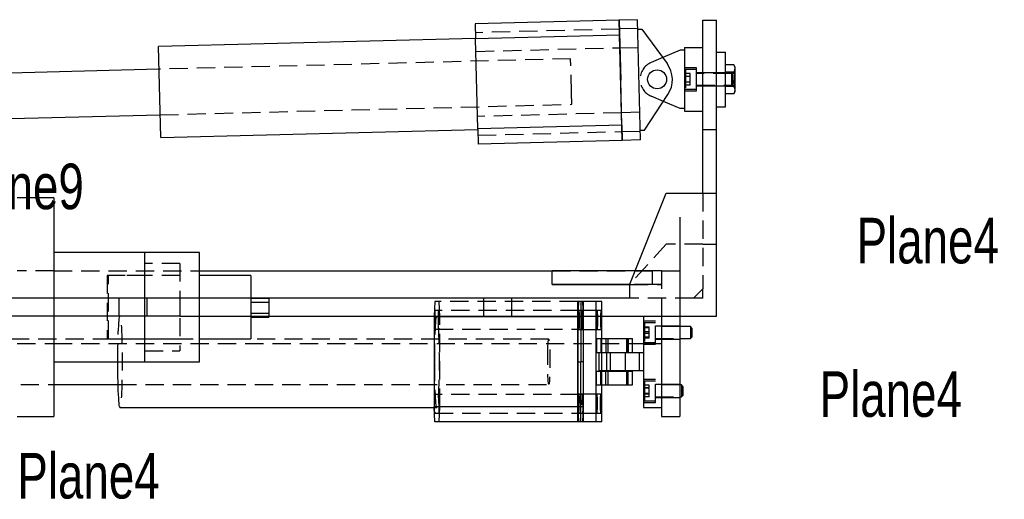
# Model space of a CAD drawing. Extents: x 7 to 1111, y 4 to 855.
# Tile 15 of 18: x 869 to 937, y 203 to 236. Entities that reach past the tile are written whole.
import ezdxf

# ---------------------------------------------------------------- set-up
doc = ezdxf.new("R2010")
doc.units = 0
doc.linetypes.add('SLDHIDDEN0', pattern=[1.905, 1.27, -0.635])
doc.layers.get('0').update_dxf_attribs({"linetype": 'CONTINUOUS'})

msp = doc.modelspace()

# ---------------------------------------------------------------- linework, layer by layer
at = {"color": 7, "linetype": 'CONTINUOUS'}
for p, q in [((911.736, 235.93), (910.466, 235.897)), ((911.949, 227.55), (911.736, 235.93)), ((910.466, 235.897), (900.436, 235.642)), ((900.436, 235.642), (900.463, 234.589)), ((910.466, 235.897), (910.573, 231.708)), ((910.68, 227.518), (910.466, 235.897)), ((911.753, 235.259), (912.058, 235.267)), ((912.058, 235.267), (913.806, 232.875)), ((916.287, 235.9), (917.242, 235.9)), ((916.287, 223.835), (916.287, 235.9)), ((917.242, 223.835), (917.242, 235.9)), ((900.462, 234.626), (878.372, 234.062)), ((910.493, 234.845), (900.463, 234.589)), ((900.623, 228.315), (900.463, 234.589)), ((910.653, 228.571), (910.493, 234.845)), ((878.533, 227.715), (878.372, 234.062)), ((915.017, 233.995), (915.017, 229.55)), ((915.017, 233.995), (916.287, 233.995)), ((914.712, 233.804), (913.505, 233.288)), ((915.017, 233.804), (914.712, 233.804)), ((917.242, 233.677), (917.877, 233.677)), ((917.877, 229.867), (917.877, 233.677)), ((918.462, 232.781), (917.877, 232.781)), ((918.538, 232.62), (918.462, 232.781)), ((918.538, 230.925), (918.538, 232.62)), ((878.412, 232.475), (866.46, 232.171)), ((918.462, 232.277), (917.877, 232.277)), ((910.573, 231.708), (910.573, 231.708)), ((910.68, 227.518), (910.573, 231.708)), ((910.573, 231.708), (910.573, 231.708)), ((918.462, 231.268), (917.877, 231.268)), ((912.237, 228.229), (913.862, 230.706)), ((918.462, 230.764), (917.877, 230.764)), ((918.462, 230.764), (918.538, 230.925)), ((914.712, 229.74), (913.553, 230.236)), ((917.242, 229.867), (917.877, 229.867)), ((866.541, 228.997), (878.493, 229.302)), ((915.017, 229.74), (914.712, 229.74)), ((915.017, 229.55), (916.287, 229.55)), ((910.653, 228.571), (900.623, 228.315)), ((878.533, 227.715), (900.624, 228.278)), ((900.623, 228.315), (900.65, 227.262)), ((911.932, 228.221), (912.237, 228.229)), ((910.68, 227.518), (900.65, 227.262)), ((911.949, 227.55), (910.68, 227.518)), ((911.207, 217.49), (913.747, 223.835)), ((913.747, 223.835), (916.287, 223.835)), ((916.287, 223.835), (917.242, 223.835)), ((917.242, 215.265), (917.242, 223.835)), ((871.087, 223.52), (868.547, 223.52)), ((871.087, 223.52), (871.087, 216.535)), ((914.697, 222.168), (914.697, 215.363)), ((877.437, 219.71), (871.087, 219.71)), ((881.247, 219.71), (877.437, 219.71)), ((877.437, 216.535), (877.437, 219.71)), ((877.437, 216.535), (877.437, 219.71)), ((881.247, 216.535), (881.247, 219.71)), ((881.247, 218.44), (905.807, 218.44)), ((884.803, 218.11), (881.247, 218.11)), ((884.803, 218.11), (884.803, 218.068)), ((905.807, 217.485), (905.807, 218.44)), ((911.587, 218.44), (905.807, 218.44)), ((884.803, 218.068), (884.803, 216.535)), ((905.807, 217.485), (911.207, 217.485)), ((911.207, 217.485), (905.807, 217.485)), ((911.207, 216.535), (911.207, 217.49)), ((916.287, 217.17), (915.637, 216.535)), ((916.287, 216.535), (916.287, 217.17)), ((879.875, 216.535), (861.042, 216.535)), ((879.875, 216.535), (879.875, 215.265)), ((911.207, 216.535), (879.875, 216.535)), ((907.793, 216.281), (907.793, 212.09)), ((916.287, 216.535), (915.637, 216.535)), ((879.875, 215.265), (861.042, 215.265)), ((871.087, 215.265), (871.087, 208.28)), ((877.437, 212.09), (877.437, 215.265)), ((877.437, 212.09), (877.437, 215.265)), ((879.875, 215.265), (917.242, 215.265)), ((881.247, 212.09), (881.247, 215.265)), ((884.803, 215.265), (884.803, 213.69)), ((884.803, 215.196), (886.073, 215.196)), ((886.073, 215.265), (886.073, 215.196)), ((897.574, 215.265), (897.572, 215.228)), ((897.572, 215.228), (897.572, 208.952)), ((907.593, 215.228), (897.572, 215.228)), ((907.593, 207.899), (907.593, 215.265)), ((907.593, 215.228), (907.593, 208.952)), ((908.862, 207.899), (908.862, 215.265)), ((909.26, 213.705), (909.26, 215.265)), ((912.157, 215.265), (912.157, 208.915)), ((913.427, 215.265), (913.427, 208.915)), ((914.697, 215.265), (914.697, 208.28)), ((915.436, 214.539), (914.697, 214.539)), ((915.53, 214.444), (915.436, 214.539)), ((915.436, 214.539), (915.436, 213.737)), ((915.53, 214.444), (915.53, 213.824)), ((881.247, 213.69), (884.803, 213.69)), ((908.894, 213.705), (908.894, 212.75)), ((908.894, 213.705), (909.198, 213.705)), ((909.198, 213.705), (909.198, 212.75)), ((909.198, 213.705), (910.999, 213.705)), ((910.999, 213.705), (910.999, 212.75)), ((910.999, 213.705), (911.392, 213.705)), ((911.392, 212.75), (911.392, 213.705)), ((911.392, 213.36), (912.157, 213.36)), ((911.392, 213.36), (912.157, 213.36)), ((914.697, 213.705), (915.436, 213.705)), ((915.436, 213.705), (915.53, 213.8)), ((915.436, 213.737), (915.436, 213.705)), ((915.53, 213.824), (915.53, 213.8)), ((908.894, 212.75), (909.198, 212.75)), ((909.06, 212.725), (909.06, 211.455)), ((909.831, 212.725), (909.06, 212.725)), ((909.198, 212.75), (910.999, 212.75)), ((909.26, 212.725), (909.26, 212.75)), ((909.831, 212.725), (909.831, 211.455)), ((911.852, 212.725), (909.831, 212.725)), ((910.999, 212.75), (911.392, 212.75)), ((911.852, 212.725), (911.852, 211.455)), ((912.157, 212.725), (911.852, 212.725)), ((871.087, 212.09), (877.437, 212.09)), ((877.437, 212.09), (881.247, 212.09)), ((907.593, 212.09), (907.793, 212.09)), ((907.992, 212.09), (907.793, 212.09)), ((907.793, 207.899), (907.793, 212.09)), ((908.894, 210.475), (908.894, 211.43)), ((908.894, 211.43), (909.198, 211.43)), ((909.831, 211.455), (909.06, 211.455)), ((909.198, 210.475), (909.198, 211.43)), ((909.198, 211.43), (910.999, 211.43)), ((909.26, 211.43), (909.26, 211.455)), ((911.852, 211.455), (909.831, 211.455)), ((910.999, 210.475), (910.999, 211.43)), ((910.999, 211.43), (911.392, 211.43)), ((911.392, 210.475), (911.392, 211.43)), ((912.157, 211.455), (911.852, 211.455)), ((871.087, 210.503), (875.567, 210.503)), ((908.894, 210.475), (909.198, 210.475)), ((909.198, 210.475), (910.999, 210.475)), ((909.26, 207.899), (909.26, 210.475)), ((910.999, 210.475), (911.392, 210.475)), ((914.801, 210.475), (914.697, 210.475)), ((914.895, 210.38), (914.801, 210.475)), ((914.801, 210.475), (914.801, 210.248)), ((914.801, 210.248), (914.801, 209.641)), ((914.895, 210.38), (914.895, 210.205)), ((914.895, 210.205), (914.895, 209.736)), ((914.697, 209.641), (914.801, 209.641)), ((914.801, 209.641), (914.895, 209.736)), ((875.698, 208.915), (897.574, 208.915)), ((897.622, 207.899), (897.572, 208.952)), ((907.593, 208.952), (897.572, 208.952)), ((912.157, 208.915), (913.427, 208.915)), ((913.427, 208.915), (913.427, 208.28)), ((868.547, 208.28), (871.087, 208.28)), ((907.593, 207.899), (897.622, 207.899)), ((908.862, 207.899), (907.593, 207.899)), ((909.26, 207.899), (908.862, 207.899)), ((913.427, 208.28), (914.697, 208.28)), ((913.427, 208.28), (914.697, 208.28))]:
    msp.add_line(p, q, dxfattribs=at)
at = {"color": 9, "linetype": 'SLDHIDDEN0'}
for p, q in [((910.482, 235.28), (900.452, 235.025)), ((910.466, 235.897), (910.493, 234.845)), ((911.751, 235.32), (910.482, 235.288)), ((900.485, 233.719), (910.515, 233.975)), ((910.515, 233.968), (911.785, 234)), ((907.087, 233.207), (878.412, 232.475)), ((907.148, 230.808), (907.087, 233.207)), ((913.505, 233.288), (912.691, 232.94)), ((915.85, 232.566), (915.017, 232.566)), ((915.85, 231.772), (915.85, 232.566)), ((915.086, 232.458), (915.017, 232.39)), ((915.408, 232.183), (915.017, 232.183)), ((915.408, 231.978), (915.017, 231.978)), ((915.85, 232.458), (915.086, 232.458)), ((915.086, 232.458), (915.086, 231.087)), ((915.408, 231.978), (915.408, 232.183)), ((915.408, 231.567), (915.408, 231.978)), ((916.287, 232.222), (915.85, 232.222)), ((918.296, 232.189), (915.85, 232.189)), ((917.242, 232.222), (916.287, 232.222)), ((917.877, 232.222), (917.242, 232.222)), ((918.538, 232.189), (917.877, 232.189)), ((918.296, 232.189), (918.296, 231.356)), ((918.39, 232.095), (918.296, 232.189)), ((918.39, 232.095), (918.39, 231.45)), ((915.408, 231.567), (915.017, 231.567)), ((915.408, 231.362), (915.017, 231.362)), ((915.017, 231.155), (915.086, 231.087)), ((915.408, 231.362), (915.408, 231.567)), ((915.85, 230.979), (915.85, 231.772)), ((915.85, 231.356), (918.296, 231.356)), ((915.85, 231.323), (916.287, 231.323)), ((916.287, 231.323), (917.242, 231.323)), ((917.242, 231.323), (917.877, 231.323)), ((917.877, 231.356), (918.538, 231.356)), ((918.296, 231.356), (918.39, 231.45)), ((907.168, 230.033), (907.148, 230.808)), ((913.553, 230.236), (912.691, 230.605)), ((915.017, 230.979), (915.85, 230.979)), ((915.086, 231.087), (915.85, 231.087)), ((878.493, 229.302), (907.168, 230.033)), ((910.631, 229.44), (900.601, 229.184)), ((911.9, 229.48), (910.631, 229.448)), ((910.653, 228.571), (910.68, 227.518)), ((900.634, 227.879), (910.664, 228.135)), ((910.664, 228.127), (911.934, 228.16)), ((916.287, 228.28), (917.242, 228.28)), ((916.287, 223.835), (916.287, 217.17)), ((913.747, 220.278), (911.207, 217.49)), ((916.287, 220.278), (913.747, 220.278)), ((916.287, 220.278), (917.242, 220.278)), ((879.876, 218.948), (877.437, 218.948)), ((879.876, 218.948), (879.876, 212.852)), ((871.087, 218.44), (868.547, 218.44)), ((871.087, 218.44), (881.247, 218.44)), ((879.876, 218.11), (874.796, 218.11)), ((874.796, 218.11), (874.796, 213.69)), ((877.437, 218.11), (874.897, 218.11)), ((874.897, 213.69), (874.897, 218.11)), ((905.807, 218.44), (912.792, 218.44)), ((912.792, 218.44), (911.587, 218.44)), ((912.792, 217.485), (912.792, 218.44)), ((913.427, 218.44), (912.792, 218.44)), ((913.427, 218.44), (913.427, 215.265)), ((913.427, 218.44), (914.697, 218.44)), ((914.697, 218.44), (914.697, 215.265)), ((911.207, 217.485), (913.427, 217.485)), ((912.792, 217.485), (911.207, 217.485)), ((913.427, 217.485), (912.792, 217.485)), ((871.087, 216.535), (871.087, 215.265)), ((875.612, 216.535), (875.612, 215.265)), ((877.437, 215.265), (877.437, 216.535)), ((877.437, 215.265), (877.437, 216.535)), ((877.593, 215.265), (877.593, 216.535)), ((881.247, 215.265), (881.247, 216.535)), ((884.803, 216.535), (884.803, 215.265)), ((886.073, 216.506), (884.803, 216.506)), ((886.073, 216.212), (884.803, 216.212)), ((886.073, 216.506), (886.073, 216.212)), ((886.073, 216.212), (886.073, 215.265)), ((897.622, 216.281), (897.574, 215.265)), ((907.593, 216.281), (897.622, 216.281)), ((897.97, 215.228), (897.92, 216.281)), ((901.012, 216.535), (901.012, 215.265)), ((902.993, 215.265), (902.993, 216.535)), ((907.593, 215.265), (907.593, 216.281)), ((908.862, 216.281), (907.593, 216.281)), ((907.643, 216.281), (907.593, 215.228)), ((907.992, 215.228), (907.942, 216.281)), ((907.992, 207.899), (907.992, 216.281)), ((908.862, 215.265), (908.862, 216.281)), ((909.26, 216.281), (908.862, 216.281)), ((909.26, 215.265), (909.26, 216.281)), ((915.637, 216.535), (911.207, 216.535)), ((884.803, 215.49), (886.073, 215.49)), ((907.654, 215.664), (897.632, 215.664)), ((908.922, 215.671), (907.654, 215.671)), ((907.931, 215.664), (907.654, 215.664)), ((909.2, 215.671), (908.922, 215.671)), ((897.97, 208.952), (897.97, 215.228)), ((907.992, 215.228), (907.593, 215.228)), ((907.992, 208.952), (907.992, 215.228)), ((912.99, 214.916), (912.157, 214.916)), ((912.226, 214.808), (912.157, 214.739)), ((912.99, 214.808), (912.226, 214.808)), ((912.226, 214.808), (912.226, 213.489)), ((912.99, 213.328), (912.99, 214.916)), ((897.632, 214.358), (907.654, 214.358)), ((907.654, 214.358), (907.931, 214.358)), ((907.654, 214.351), (908.922, 214.351)), ((908.922, 214.351), (909.2, 214.351)), ((912.548, 214.501), (912.157, 214.501)), ((912.548, 214.448), (912.157, 214.448)), ((912.548, 214.175), (912.157, 214.175)), ((912.548, 214.069), (912.157, 214.069)), ((912.548, 214.448), (912.548, 214.501)), ((912.548, 214.069), (912.548, 214.448)), ((912.548, 213.743), (912.548, 214.069)), ((913.427, 214.572), (912.99, 214.572)), ((914.697, 214.539), (912.99, 214.539)), ((914.697, 214.572), (913.427, 214.572)), ((905.564, 213.678), (864.97, 213.678)), ((868.547, 213.36), (871.087, 213.36)), ((871.087, 213.36), (911.392, 213.36)), ((871.087, 213.36), (911.392, 213.36)), ((874.796, 213.69), (879.876, 213.69)), ((874.897, 213.69), (877.437, 213.69)), ((909.228, 213.705), (909.228, 212.75)), ((909.26, 212.75), (909.26, 213.705)), ((909.533, 213.705), (909.533, 212.75)), ((909.669, 213.705), (909.669, 212.75)), ((910.99, 212.75), (910.99, 213.705)), ((911.102, 213.705), (911.102, 212.75)), ((912.548, 213.796), (912.157, 213.796)), ((912.548, 213.743), (912.157, 213.743)), ((912.157, 213.505), (912.226, 213.436)), ((912.157, 213.36), (913.427, 213.36)), ((912.157, 213.36), (913.427, 213.36)), ((912.157, 213.328), (912.99, 213.328)), ((912.226, 213.489), (912.226, 213.436)), ((912.226, 213.436), (912.99, 213.436)), ((912.99, 213.705), (914.697, 213.705)), ((912.99, 213.672), (913.427, 213.672)), ((913.427, 213.672), (914.697, 213.672)), ((877.437, 212.852), (879.876, 212.852)), ((909.26, 211.455), (909.26, 212.725)), ((909.592, 212.725), (909.592, 211.455)), ((909.831, 212.725), (909.831, 211.455)), ((910.913, 211.455), (910.913, 212.725)), ((909.228, 210.475), (909.228, 211.43)), ((909.26, 210.475), (909.26, 211.43)), ((909.533, 210.475), (909.533, 211.43)), ((909.669, 211.43), (909.669, 210.475)), ((910.99, 210.475), (910.99, 211.43)), ((911.102, 210.475), (911.102, 211.43)), ((912.99, 210.852), (912.157, 210.852)), ((912.226, 210.744), (912.157, 210.675)), ((912.99, 210.744), (912.226, 210.744)), ((912.226, 210.744), (912.226, 210.37)), ((912.99, 209.264), (912.99, 210.852)), ((864.97, 210.503), (871.087, 210.503)), ((875.567, 210.503), (905.564, 210.503)), ((912.548, 210.468), (912.157, 210.468)), ((912.548, 210.281), (912.157, 210.281)), ((912.548, 210.245), (912.157, 210.245)), ((912.548, 209.871), (912.157, 209.871)), ((912.226, 210.37), (912.226, 209.372)), ((912.548, 210.245), (912.548, 210.468)), ((912.548, 209.835), (912.548, 210.245)), ((913.427, 210.508), (912.99, 210.508)), ((914.697, 210.475), (912.99, 210.475)), ((914.697, 210.508), (913.427, 210.508)), ((907.654, 209.822), (897.632, 209.822)), ((908.922, 209.829), (907.654, 209.829)), ((907.931, 209.822), (907.654, 209.822)), ((909.2, 209.829), (908.922, 209.829)), ((912.548, 209.835), (912.157, 209.835)), ((912.548, 209.648), (912.157, 209.648)), ((912.157, 209.441), (912.226, 209.372)), ((912.157, 209.264), (912.99, 209.264)), ((912.226, 209.372), (912.99, 209.372)), ((912.548, 209.648), (912.548, 209.835)), ((912.99, 209.641), (914.697, 209.641)), ((912.99, 209.608), (913.427, 209.608)), ((913.427, 209.608), (914.697, 209.608)), ((897.574, 208.915), (897.771, 208.915)), ((897.632, 208.516), (907.654, 208.516)), ((897.92, 207.899), (897.97, 208.952)), ((907.593, 208.952), (907.643, 207.899)), ((907.992, 208.952), (907.593, 208.952)), ((907.654, 208.516), (907.931, 208.516)), ((907.654, 208.509), (908.922, 208.509)), ((907.942, 207.899), (907.992, 208.952)), ((908.922, 208.509), (909.2, 208.509))]:
    msp.add_line(p, q, dxfattribs=at)
at = {"color": 7, "linetype": 'CONTINUOUS', "flags": 128}
for points in [[(918.462, 232.781), (918.52, 232.6), (918.511, 232.412), (918.462, 232.277)], [(918.462, 232.277), (918.501, 232.077), (918.489, 231.396), (918.462, 231.268)], [(918.462, 231.268), (918.52, 231.087), (918.511, 230.898), (918.462, 230.764)], [(908.951, 215.265), (908.952, 215.215), (908.954, 215.052), (908.953, 214.887), (908.951, 214.73), (908.947, 214.59), (908.941, 214.477), (908.934, 214.397), (908.926, 214.356), (908.918, 214.356), (908.911, 214.397), (908.904, 214.477), (908.898, 214.59), (908.894, 214.73), (908.892, 214.887), (908.891, 215.052), (908.893, 215.215), (908.893, 215.265)], [(909.171, 215.265), (909.169, 215.135), (909.169, 214.97), (909.17, 214.807), (909.173, 214.657), (909.178, 214.53), (909.185, 214.432), (909.192, 214.371), (909.2, 214.351)], [(909.2, 214.351), (909.208, 214.371), (909.215, 214.432), (909.221, 214.53), (909.226, 214.657), (909.23, 214.807), (909.231, 214.97), (909.231, 215.135), (909.229, 215.265)], [(875.698, 208.915), (875.685, 208.927), (875.668, 208.978), (875.651, 209.07), (875.635, 209.202), (875.62, 209.371), (875.606, 209.576), (875.593, 209.813), (875.581, 210.08), (875.571, 210.373), (875.562, 210.689), (875.556, 211.023), (875.551, 211.371), (875.548, 211.728), (875.547, 212.09)], [(908.922, 208.509), (908.93, 208.529), (908.937, 208.59), (908.944, 208.688), (908.949, 208.815), (908.952, 208.965), (908.954, 209.128), (908.953, 209.293), (908.951, 209.45), (908.947, 209.59), (908.941, 209.703), (908.934, 209.783), (908.926, 209.824), (908.918, 209.824), (908.911, 209.783), (908.904, 209.703), (908.898, 209.59), (908.894, 209.45), (908.892, 209.293), (908.891, 209.128), (908.893, 208.965), (908.896, 208.815), (908.901, 208.688), (908.907, 208.59), (908.915, 208.529), (908.922, 208.509)], [(909.2, 209.829), (909.208, 209.809), (909.215, 209.748), (909.221, 209.65), (909.226, 209.523), (909.23, 209.373), (909.231, 209.21), (909.231, 209.045), (909.228, 208.888), (909.224, 208.748), (909.218, 208.635), (909.211, 208.555), (909.204, 208.514), (909.196, 208.514), (909.188, 208.555), (909.181, 208.635), (909.176, 208.748), (909.171, 208.888), (909.169, 209.045), (909.169, 209.21), (909.17, 209.373), (909.173, 209.523), (909.178, 209.65), (909.185, 209.748), (909.192, 209.809), (909.2, 209.829)]]:
    msp.add_lwpolyline(points, dxfattribs=at)
at = {"color": 9, "linetype": 'SLDHIDDEN0', "flags": 128}
for points in [[(897.663, 215.011), (897.662, 215.173), (897.659, 215.325), (897.655, 215.458), (897.649, 215.562), (897.642, 215.632), (897.634, 215.662), (897.626, 215.652), (897.619, 215.602), (897.612, 215.514), (897.607, 215.395), (897.603, 215.251), (897.601, 215.093), (897.601, 214.929), (897.603, 214.771), (897.607, 214.627), (897.612, 214.508), (897.619, 214.42), (897.626, 214.37), (897.634, 214.36), (897.642, 214.39), (897.649, 214.46), (897.655, 214.564), (897.659, 214.697), (897.662, 214.849), (897.663, 215.011)], [(897.879, 215.011), (897.88, 215.173), (897.882, 215.325), (897.887, 215.458), (897.893, 215.562), (897.9, 215.632), (897.908, 215.662), (897.915, 215.652), (897.923, 215.602), (897.929, 215.514), (897.935, 215.395), (897.938, 215.251), (897.94, 215.093), (897.94, 214.929), (897.938, 214.771), (897.935, 214.627), (897.929, 214.508), (897.923, 214.42), (897.915, 214.37), (897.908, 214.36), (897.9, 214.39), (897.893, 214.46), (897.887, 214.564), (897.882, 214.697), (897.88, 214.849), (897.879, 215.011)], [(907.654, 215.671), (907.662, 215.651), (907.669, 215.59), (907.675, 215.492), (907.68, 215.365), (907.684, 215.215), (907.685, 215.052), (907.685, 214.887), (907.682, 214.73), (907.678, 214.59), (907.672, 214.477), (907.665, 214.397), (907.658, 214.356), (907.65, 214.356), (907.642, 214.397), (907.635, 214.477), (907.63, 214.59), (907.625, 214.73), (907.623, 214.887), (907.622, 215.052), (907.624, 215.215), (907.627, 215.365), (907.632, 215.492), (907.639, 215.59), (907.646, 215.651), (907.654, 215.671)], [(907.685, 215.011), (907.684, 215.173), (907.681, 215.325), (907.676, 215.458), (907.67, 215.562), (907.663, 215.632), (907.656, 215.662), (907.648, 215.652), (907.641, 215.602), (907.634, 215.514), (907.629, 215.395), (907.625, 215.251), (907.623, 215.093), (907.623, 214.929), (907.625, 214.771), (907.629, 214.627), (907.634, 214.508), (907.641, 214.42), (907.648, 214.37), (907.656, 214.36), (907.663, 214.39), (907.67, 214.46), (907.676, 214.564), (907.681, 214.697), (907.684, 214.849), (907.685, 215.011)], [(907.931, 214.351), (907.939, 214.371), (907.946, 214.432), (907.953, 214.53), (907.958, 214.657), (907.961, 214.807), (907.963, 214.97), (907.962, 215.135), (907.96, 215.292), (907.955, 215.432), (907.95, 215.545), (907.943, 215.625), (907.935, 215.666), (907.927, 215.666), (907.92, 215.625), (907.913, 215.545), (907.907, 215.432), (907.903, 215.292), (907.9, 215.135), (907.9, 214.97), (907.901, 214.807), (907.905, 214.657), (907.91, 214.53), (907.916, 214.432), (907.923, 214.371), (907.931, 214.351)], [(907.9, 215.011), (907.901, 215.173), (907.904, 215.325), (907.909, 215.458), (907.915, 215.562), (907.922, 215.632), (907.929, 215.662), (907.937, 215.652), (907.944, 215.602), (907.951, 215.514), (907.956, 215.395), (907.96, 215.251), (907.962, 215.093), (907.962, 214.929), (907.96, 214.771), (907.956, 214.627), (907.951, 214.508), (907.944, 214.42), (907.937, 214.37), (907.929, 214.36), (907.922, 214.39), (907.915, 214.46), (907.909, 214.564), (907.904, 214.697), (907.901, 214.849), (907.9, 215.011)], [(908.893, 215.265), (908.896, 215.365), (908.901, 215.492), (908.907, 215.59), (908.915, 215.651), (908.922, 215.671)], [(908.922, 215.671), (908.93, 215.651), (908.937, 215.59), (908.944, 215.492), (908.949, 215.365), (908.951, 215.265)], [(909.229, 215.265), (909.228, 215.292), (909.224, 215.432), (909.218, 215.545), (909.211, 215.625), (909.204, 215.666), (909.196, 215.666), (909.188, 215.625), (909.181, 215.545), (909.176, 215.432), (909.171, 215.292), (909.171, 215.265)], [(875.547, 212.09), (875.548, 212.452), (875.551, 212.809), (875.556, 213.157), (875.562, 213.491), (875.571, 213.807), (875.581, 214.1), (875.593, 214.367), (875.606, 214.604), (875.62, 214.809), (875.635, 214.978), (875.651, 215.11), (875.668, 215.202), (875.685, 215.253), (875.702, 215.264), (875.719, 215.233), (875.736, 215.161), (875.753, 215.049), (875.768, 214.898), (875.783, 214.711), (875.797, 214.49), (875.809, 214.237), (875.82, 213.956), (875.829, 213.651), (875.837, 213.326), (875.842, 212.985), (875.846, 212.631), (875.848, 212.271), (875.848, 211.909), (875.846, 211.549), (875.842, 211.195), (875.837, 210.854), (875.829, 210.529), (875.82, 210.224), (875.809, 209.943), (875.797, 209.69), (875.783, 209.469), (875.768, 209.282), (875.753, 209.131), (875.736, 209.019), (875.719, 208.947), (875.702, 208.916), (875.698, 208.915)], [(897.62, 212.09), (897.621, 212.452), (897.624, 212.809), (897.629, 213.157), (897.636, 213.491), (897.644, 213.807), (897.654, 214.1), (897.666, 214.367), (897.679, 214.604), (897.693, 214.809), (897.708, 214.978), (897.724, 215.11), (897.741, 215.202), (897.758, 215.253), (897.775, 215.264), (897.792, 215.233), (897.809, 215.161), (897.826, 215.049), (897.841, 214.898), (897.856, 214.711), (897.87, 214.49), (897.882, 214.237), (897.893, 213.956), (897.902, 213.651), (897.91, 213.326), (897.916, 212.985), (897.919, 212.631), (897.921, 212.271), (897.921, 211.909), (897.919, 211.549), (897.916, 211.195), (897.91, 210.854), (897.902, 210.529), (897.893, 210.224), (897.882, 209.943), (897.87, 209.69), (897.856, 209.469), (897.841, 209.282), (897.826, 209.131), (897.809, 209.019), (897.792, 208.947), (897.775, 208.916), (897.758, 208.927), (897.741, 208.978), (897.724, 209.07), (897.708, 209.202), (897.693, 209.371), (897.679, 209.576), (897.666, 209.813), (897.654, 210.08), (897.644, 210.373), (897.636, 210.689), (897.629, 211.023), (897.624, 211.371), (897.621, 211.728), (897.62, 212.09)], [(905.492, 212.524), (905.496, 212.764), (905.502, 212.986), (905.51, 213.184), (905.519, 213.355), (905.529, 213.492), (905.54, 213.593), (905.552, 213.656), (905.564, 213.677), (905.576, 213.658), (905.588, 213.598), (905.599, 213.499), (905.609, 213.364), (905.618, 213.195), (905.626, 212.998), (905.632, 212.777), (905.637, 212.539), (905.639, 212.289), (905.64, 212.034), (905.638, 211.78), (905.635, 211.534), (905.63, 211.303), (905.623, 211.092), (905.614, 210.907), (905.605, 210.752), (905.594, 210.633), (905.583, 210.55), (905.571, 210.508), (905.559, 210.507), (905.547, 210.547), (905.535, 210.627), (905.524, 210.744), (905.515, 210.897), (905.506, 211.08), (905.499, 211.29), (905.494, 211.52), (905.49, 211.765), (905.489, 212.018), (905.489, 212.274), (905.492, 212.524)], [(897.601, 209.169), (897.602, 209.331), (897.605, 209.483), (897.61, 209.616), (897.616, 209.72), (897.623, 209.79), (897.63, 209.82), (897.638, 209.81), (897.645, 209.76), (897.652, 209.672), (897.657, 209.553), (897.661, 209.409), (897.663, 209.251), (897.663, 209.087), (897.661, 208.929), (897.657, 208.785), (897.652, 208.666), (897.645, 208.578), (897.638, 208.528), (897.63, 208.518), (897.623, 208.548), (897.616, 208.618), (897.61, 208.722), (897.605, 208.855), (897.602, 209.007), (897.601, 209.169)], [(897.941, 209.169), (897.94, 209.331), (897.937, 209.483), (897.932, 209.616), (897.926, 209.72), (897.919, 209.79), (897.912, 209.82), (897.904, 209.81), (897.896, 209.76), (897.89, 209.672), (897.885, 209.553), (897.881, 209.409), (897.879, 209.251), (897.879, 209.087), (897.881, 208.929), (897.885, 208.785), (897.89, 208.666), (897.896, 208.578), (897.904, 208.528), (897.912, 208.518), (897.919, 208.548), (897.926, 208.618), (897.932, 208.722), (897.937, 208.855), (897.94, 209.007), (897.941, 209.169)], [(907.654, 208.509), (907.662, 208.529), (907.669, 208.59), (907.675, 208.688), (907.68, 208.815), (907.684, 208.965), (907.685, 209.128), (907.685, 209.293), (907.682, 209.45), (907.678, 209.59), (907.672, 209.703), (907.665, 209.783), (907.658, 209.824), (907.65, 209.824), (907.642, 209.783), (907.635, 209.703), (907.63, 209.59), (907.625, 209.45), (907.623, 209.293), (907.622, 209.128), (907.624, 208.965), (907.627, 208.815), (907.632, 208.688), (907.639, 208.59), (907.646, 208.529), (907.654, 208.509)], [(907.623, 209.169), (907.624, 209.331), (907.627, 209.483), (907.631, 209.616), (907.637, 209.72), (907.644, 209.79), (907.652, 209.82), (907.66, 209.81), (907.667, 209.76), (907.674, 209.672), (907.679, 209.553), (907.683, 209.409), (907.685, 209.251), (907.685, 209.087), (907.683, 208.929), (907.679, 208.785), (907.674, 208.666), (907.667, 208.578), (907.66, 208.528), (907.652, 208.518), (907.644, 208.548), (907.637, 208.618), (907.631, 208.722), (907.627, 208.855), (907.624, 209.007), (907.623, 209.169)], [(907.931, 209.829), (907.939, 209.809), (907.946, 209.748), (907.953, 209.65), (907.958, 209.523), (907.961, 209.373), (907.963, 209.21), (907.962, 209.045), (907.96, 208.888), (907.955, 208.748), (907.95, 208.635), (907.943, 208.555), (907.935, 208.514), (907.927, 208.514), (907.92, 208.555), (907.913, 208.635), (907.907, 208.748), (907.903, 208.888), (907.9, 209.045), (907.9, 209.21), (907.901, 209.373), (907.905, 209.523), (907.91, 209.65), (907.916, 209.748), (907.923, 209.809), (907.931, 209.829)], [(907.962, 209.169), (907.961, 209.331), (907.958, 209.483), (907.954, 209.616), (907.948, 209.72), (907.941, 209.79), (907.933, 209.82), (907.925, 209.81), (907.918, 209.76), (907.912, 209.672), (907.906, 209.553), (907.902, 209.409), (907.901, 209.251), (907.901, 209.087), (907.902, 208.929), (907.906, 208.785), (907.912, 208.666), (907.918, 208.578), (907.925, 208.528), (907.933, 208.518), (907.941, 208.548), (907.948, 208.618), (907.954, 208.722), (907.958, 208.855), (907.961, 209.007), (907.962, 209.169)]]:
    msp.add_lwpolyline(points, dxfattribs=at)
at = {"color": 7, "linetype": 'CONTINUOUS'}
msp.add_circle((913.112, 231.772), 0.66, dxfattribs=at)
at = {"color": 9, "linetype": 'SLDHIDDEN0'}
msp.add_arc((913.19, 231.772), 1.27, 113.14351, 246.85649, dxfattribs=at)
at = {"color": 7, "linetype": 'CONTINUOUS'}
msp.add_arc((912.269, 231.751), 1.905, 326.74858, 36.17333, dxfattribs=at)

# ---------------------------------------------------------------- texts
at = {"color": 7, "width": 0.75}
for s, p in [('Plane9', (863.262, 222.725)), ('Plane4', (927.003, 218.948)), ('Plane4', (924.429, 208.255)), ('Plane4', (868.547, 202.565))]:
    msp.add_text(s, height=3.175, dxfattribs=at).set_placement(p)

doc.saveas('drawing.dxf')
